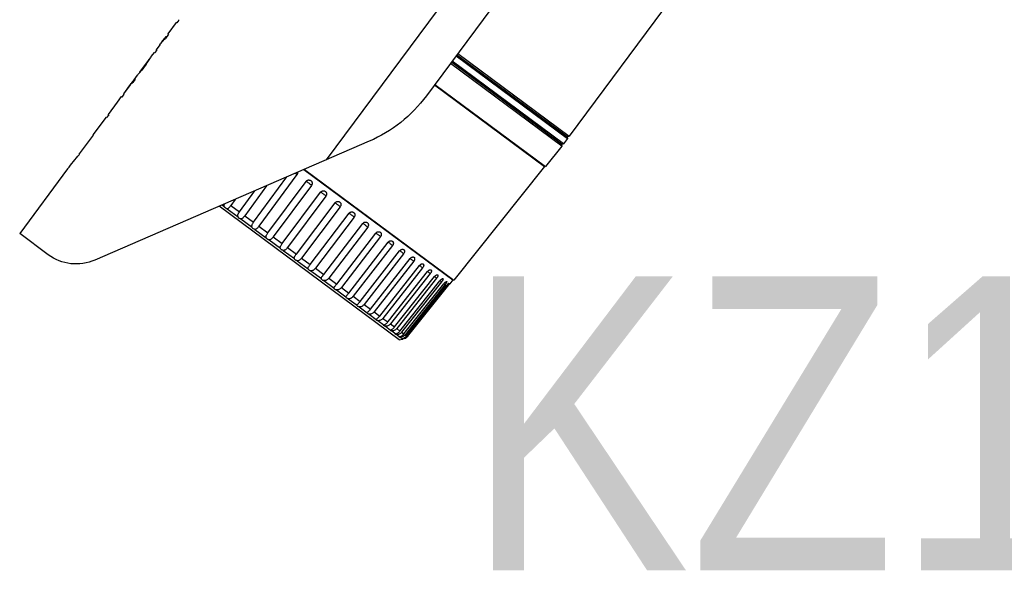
# Model space of a CAD drawing. Header units: metres. Extents: x 10441 to 19716, y -6570 to 1447.
# Tile 26 of 136: x 14446 to 14513, y -3469 to -3431. Entities that reach past the tile are written whole.
import ezdxf

# ---------------------------------------------------------------- set-up
doc = ezdxf.new("R2010")
doc.units = ezdxf.units.M
doc.header["$MEASUREMENT"] = 0
doc.layers.add('EB_CCTV', color=4, linetype='Continuous', lineweight=5)
doc.styles.add('opisy okien', font='txt', dxfattribs={"height": 15})

# ---------------------------------------------------------------- blocks, each defined once
blk = doc.blocks.new('kamera zewnetrzna')
at = {"layer": 'EB_CCTV', "color": 0, "linetype": 'Continuous', "lineweight": 30}
for p, q in [((3054.38987774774, 1183.497588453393), (3054.38987774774, 1183.499140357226)), ((3054.38987774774, 1183.497588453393), (3054.397324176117, 1183.497588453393)), ((3054.397324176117, 1183.499140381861), (3054.427109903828, 1183.499140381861)), ((3054.397324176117, 1183.497588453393), (3054.397324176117, 1183.499140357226)), ((3054.427109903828, 1183.497588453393), (3054.427109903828, 1183.499140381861)), ((3054.427109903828, 1183.497588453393), (3054.438279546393, 1183.497588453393)), ((3054.434556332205, 1183.499140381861), (3054.438279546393, 1183.499140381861)), ((3054.434556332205, 1183.497588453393), (3054.434556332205, 1183.499140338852)), ((3054.456061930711, 1183.499140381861), (3054.469306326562, 1183.499140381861)), ((3054.469306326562, 1183.497588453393), (3054.469306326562, 1183.499140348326)), ((3054.469306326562, 1183.497588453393), (3054.476752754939, 1183.497588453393)), ((3054.476752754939, 1183.497588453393), (3054.476752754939, 1183.499140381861)), ((3054.476752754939, 1183.499140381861), (3054.486681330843, 1183.499140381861)), ((3054.486681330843, 1183.498982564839), (3054.486681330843, 1183.499140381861)), ((3054.494127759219, 1183.499140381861), (3054.528877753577, 1183.499140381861)), ((3054.494127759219, 1183.498982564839), (3054.494127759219, 1183.497959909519)), ((3054.495368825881, 1183.49876924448), (3054.495368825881, 1183.497959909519)), ((3054.497850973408, 1183.498550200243), (3054.497850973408, 1183.497841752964)), ((3054.506538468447, 1183.497588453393), (3054.500333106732, 1183.497717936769)), ((3054.501574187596, 1183.498376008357), (3054.501574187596, 1183.497717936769)), ((3054.504056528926, 1183.498328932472), (3054.501574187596, 1183.498376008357)), ((3054.506538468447, 1183.498280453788), (3054.504056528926, 1183.498328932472)), ((3054.506538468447, 1183.498280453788), (3054.506538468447, 1183.497588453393)), ((3054.506538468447, 1183.498280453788), (3054.51646704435, 1183.498280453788)), ((3054.506538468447, 1183.497588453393), (3054.51646704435, 1183.497588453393)), ((3054.51646704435, 1183.498280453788), (3054.518948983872, 1183.498328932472)), ((3054.51646704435, 1183.498280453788), (3054.51646704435, 1183.497588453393)), ((3054.51646704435, 1183.497588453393), (3054.522672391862, 1183.497717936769)), ((3054.518948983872, 1183.498328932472), (3054.5214313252, 1183.498376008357)), ((3054.5214313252, 1183.498376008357), (3054.5214313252, 1183.497717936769)), ((3054.525154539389, 1183.498550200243), (3054.525154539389, 1183.497841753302)), ((3054.527636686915, 1183.49876924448), (3054.527636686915, 1183.497959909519)), ((3054.528877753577, 1183.498982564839), (3054.528877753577, 1183.497959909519)), ((3054.536324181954, 1183.498982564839), (3054.536324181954, 1183.499140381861)), ((3054.536324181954, 1183.499140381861), (3054.554940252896, 1183.499140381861)), ((3054.546252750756, 1183.497588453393), (3054.554940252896, 1183.497588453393)), ((3054.557422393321, 1183.49913968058), (3054.557422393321, 1183.498127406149)), ((3054.562386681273, 1183.499106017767), (3054.558663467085, 1183.499083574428)), ((3054.558663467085, 1183.499083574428), (3054.558663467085, 1183.498396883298)), ((3054.562386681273, 1183.499106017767), (3054.585967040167, 1183.499106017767)), ((3054.564868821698, 1183.499122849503), (3054.585967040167, 1183.499122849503)), ((3054.585967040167, 1183.497588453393), (3054.585967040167, 1183.499122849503)), ((3054.585967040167, 1183.497588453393), (3054.593413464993, 1183.497588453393)), ((3054.593413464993, 1183.497588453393), (3054.593413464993, 1183.499140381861)), ((3054.593413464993, 1183.499140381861), (3054.608306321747, 1183.499140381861)), ((3054.608306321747, 1183.499134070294), (3054.608306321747, 1183.499140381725)), ((3054.608306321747, 1183.499134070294), (3054.64057417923, 1183.499134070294)), ((3054.608306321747, 1183.499083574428), (3054.64057417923, 1183.499083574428)), ((3054.64057417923, 1183.497588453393), (3054.64057417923, 1183.499134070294)), ((3054.64057417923, 1183.497588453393), (3054.648020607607, 1183.497588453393)), ((3054.648020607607, 1183.497588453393), (3054.648020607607, 1183.499140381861)), ((3054.648020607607, 1183.499140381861), (3054.695020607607, 1183.499140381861)), ((3054.695020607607, 1183.498675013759), (3054.695020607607, 1183.499140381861)), ((3054.695020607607, 1183.498675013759), (3054.745020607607, 1183.498675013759)), ((3054.745020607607, 1183.497275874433), (3054.745020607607, 1183.498675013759)), ((3054.785020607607, 1183.499140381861), (3054.956020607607, 1183.499140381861)), ((3054.956020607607, 1183.423700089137), (3054.956020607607, 1183.499137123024)), ((3054.355635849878, 1183.019332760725), (3054.906020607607, 1183.337097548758)), ((3054.650763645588, 1183.189724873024), (3054.650763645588, 1183.183449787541)), ((3054.656547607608, 1182.71694866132), (3054.656547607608, 1183.193064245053)), ((3054.624565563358, 1183.174599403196), (3054.640497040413, 1183.174427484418)), ((3054.640497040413, 1183.174427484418), (3054.640497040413, 1183.151527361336)), ((3054.640497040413, 1183.174427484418), (3054.640740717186, 1183.174424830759)), ((3054.650763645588, 1183.176186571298), (3054.650763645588, 1183.147341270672)), ((3054.640497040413, 1183.151527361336), (3054.585298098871, 1183.151928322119)), ((3054.561414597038, 1183.138139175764), (3054.640497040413, 1183.137565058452)), ((3054.640497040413, 1183.137565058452), (3054.640497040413, 1183.114148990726)), ((3054.650763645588, 1183.139871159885), (3054.650763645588, 1183.110375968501)), ((3054.503967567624, 1183.100451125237), (3054.640497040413, 1183.09995295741)), ((3054.640497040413, 1183.114148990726), (3054.520620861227, 1183.114586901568)), ((3054.640497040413, 1183.09995295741), (3054.640497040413, 1183.076277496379)), ((3054.650763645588, 1183.102780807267), (3054.650763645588, 1183.072958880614)), ((3054.485611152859, 1183.09437403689), (3054.485611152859, 1182.699003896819)), ((3054.486547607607, 1183.09491469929), (3054.486547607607, 1182.701012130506)), ((3053.086020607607, 1183.069140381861), (3054.441905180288, 1183.069140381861)), ((3054.640497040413, 1183.076277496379), (3054.503967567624, 1183.076277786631)), ((3054.503967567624, 1183.06200297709), (3054.640497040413, 1183.062003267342)), ((3054.640497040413, 1183.062003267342), (3054.640497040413, 1183.038327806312)), ((3054.650763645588, 1183.065321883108), (3054.650763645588, 1183.035499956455)), ((3054.640497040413, 1183.038327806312), (3054.503967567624, 1183.037829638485)), ((3054.503967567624, 1183.023633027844), (3054.640497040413, 1183.024131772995)), ((3054.640497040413, 1183.024131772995), (3054.640497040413, 1183.00071570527)), ((3054.650763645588, 1183.02790479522), (3054.650763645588, 1182.998409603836)), ((3054.640497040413, 1183.00071570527), (3054.503967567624, 1182.999724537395)), ((3053.136020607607, 1182.979140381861), (3054.205635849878, 1182.979140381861)), ((3054.093547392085, 1182.979140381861), (3054.093547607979, 1182.684140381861)), ((3054.096547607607, 1182.979140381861), (3054.096547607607, 1182.687143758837)), ((3054.099547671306, 1182.979140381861), (3054.099547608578, 1182.684140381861)), ((3054.113547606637, 1182.684140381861), (3054.113547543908, 1182.979140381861)), ((3054.116547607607, 1182.68714038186), (3054.116547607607, 1182.979140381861)), ((3054.119545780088, 1182.684245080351), (3054.119545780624, 1182.979140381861)), ((3054.175611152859, 1182.979140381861), (3054.175611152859, 1182.68620292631)), ((3054.176547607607, 1182.979140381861), (3054.176547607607, 1182.688211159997)), ((3054.503967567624, 1182.985761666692), (3054.640497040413, 1182.986753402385)), ((3054.640497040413, 1182.986753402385), (3054.640497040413, 1182.963853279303)), ((3054.650763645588, 1182.990939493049), (3054.650763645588, 1182.962094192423)), ((3054.640497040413, 1182.963853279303), (3054.503967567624, 1182.962379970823)), ((3054.640793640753, 1182.963856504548), (3054.640497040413, 1182.963853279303)), ((3054.650763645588, 1182.95483097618), (3054.650763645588, 1182.926951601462)), ((3054.503967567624, 1182.948803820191), (3054.640497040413, 1182.950277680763)), ((3054.640497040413, 1182.950277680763), (3054.640497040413, 1182.928144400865)), ((3054.640497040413, 1182.928144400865), (3054.503967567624, 1182.926205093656)), ((3054.503967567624, 1182.913164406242), (3054.640497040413, 1182.915104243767)), ((3054.640497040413, 1182.915104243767), (3054.640497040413, 1182.8939803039)), ((3054.650763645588, 1182.91997485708), (3054.650763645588, 1182.893366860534)), ((3054.640497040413, 1182.8939803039), (3054.503967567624, 1182.891596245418)), ((3054.503967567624, 1182.879233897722), (3054.640497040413, 1182.881618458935)), ((3054.640497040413, 1182.881618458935), (3054.640497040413, 1182.861735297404)), ((3054.650763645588, 1182.886753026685), (3054.650763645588, 1182.861707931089)), ((3054.640497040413, 1182.861735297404), (3054.503967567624, 1182.858932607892)), ((3054.503967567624, 1182.847384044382), (3054.640497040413, 1182.850187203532)), ((3054.640497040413, 1182.850187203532), (3054.640497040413, 1182.831762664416)), ((3054.650763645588, 1182.855529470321), (3054.650763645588, 1182.832321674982)), ((3054.640497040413, 1182.831762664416), (3054.503967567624, 1182.828572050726)), ((3054.650763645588, 1182.826646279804), (3054.650763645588, 1182.805530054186)), ((3054.503967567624, 1182.817963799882), (3054.640497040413, 1182.821154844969)), ((3054.640497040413, 1182.821154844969), (3054.640497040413, 1182.804390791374)), ((3054.650763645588, 1182.805530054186), (3054.649778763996, 1182.805651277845)), ((3054.640497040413, 1182.804390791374), (3054.503967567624, 1182.800847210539)), ((3054.503967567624, 1182.791295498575), (3054.640497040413, 1182.794839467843)), ((3054.640497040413, 1182.794839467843), (3054.640497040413, 1182.779919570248)), ((3054.650763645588, 1182.800419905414), (3054.650763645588, 1182.781626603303)), ((3054.503790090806, 1182.775189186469), (3054.503795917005, 1182.776040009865)), ((3054.640497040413, 1182.779919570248), (3054.503967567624, 1182.77606184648)), ((3054.503967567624, 1182.767671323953), (3054.640497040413, 1182.771529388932)), ((3054.640497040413, 1182.771529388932), (3054.640497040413, 1182.758617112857)), ((3054.650763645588, 1182.781626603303), (3054.650347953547, 1182.781647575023)), ((3054.650763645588, 1182.777137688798), (3054.650763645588, 1182.760873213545)), ((3054.622493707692, 1182.758072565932), (3054.503967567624, 1182.754487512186)), ((3054.503967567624, 1182.747350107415), (3054.640497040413, 1182.751479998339)), ((3054.633537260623, 1182.758406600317), (3054.622493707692, 1182.758072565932)), ((3054.640497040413, 1182.758617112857), (3054.633537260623, 1182.758406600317)), ((3054.640497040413, 1182.751479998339), (3054.640497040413, 1182.740716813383)), ((3054.650807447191, 1182.76087500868), (3054.650763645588, 1182.760873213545)), ((3054.650763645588, 1182.757054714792), (3054.650763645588, 1182.743497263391)), ((3054.651172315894, 1182.743560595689), (3054.650763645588, 1182.743497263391)), ((3054.503823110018, 1182.735668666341), (3054.50382255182, 1182.736345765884)), ((3054.640497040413, 1182.740716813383), (3054.503967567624, 1182.736360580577)), ((3054.503967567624, 1182.730554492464), (3054.635511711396, 1182.73475188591)), ((3054.640497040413, 1182.726414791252), (3054.503967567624, 1182.721879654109)), ((3054.503967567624, 1182.71746849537), (3054.640497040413, 1182.722003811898)), ((3054.635511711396, 1182.73475188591), (3054.640497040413, 1182.734910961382)), ((3054.640497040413, 1182.734910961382), (3054.640497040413, 1182.726414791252)), ((3054.640497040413, 1182.722003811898), (3054.640497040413, 1182.715867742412)), ((3054.650763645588, 1182.740391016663), (3054.650763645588, 1182.729689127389)), ((3054.65145693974, 1182.72989382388), (3054.650763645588, 1182.729689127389)), ((3054.650763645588, 1182.727329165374), (3054.650763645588, 1182.719600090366)), ((3054.485611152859, 1182.699003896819), (3054.486547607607, 1182.701012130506)), ((3054.486547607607, 1182.701012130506), (3054.49681173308, 1182.701370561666)), ((3054.49687792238, 1182.701374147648), (3054.49681173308, 1182.701370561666)), ((3054.503884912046, 1182.710813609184), (3054.503873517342, 1182.711197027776)), ((3054.503967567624, 1182.71746849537), (3054.503884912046, 1182.720110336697)), ((3054.503967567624, 1182.702956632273), (3054.503916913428, 1182.704446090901)), ((3054.640497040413, 1182.715867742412), (3054.503967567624, 1182.711203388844)), ((3054.503967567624, 1182.708235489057), (3054.640497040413, 1182.712899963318)), ((3054.640497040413, 1182.709191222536), (3054.503967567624, 1182.704448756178)), ((3054.503967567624, 1182.702956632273), (3054.640497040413, 1182.707699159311)), ((3054.640497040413, 1182.706458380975), (3054.503967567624, 1182.701689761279)), ((3054.640497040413, 1182.712899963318), (3054.640497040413, 1182.709191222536)), ((3054.640497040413, 1182.707699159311), (3054.640497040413, 1182.706458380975)), ((3054.650763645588, 1182.718012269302), (3054.650763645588, 1182.713340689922)), ((3054.650763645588, 1182.712542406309), (3054.650763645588, 1182.710979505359)), ((3054.651552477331, 1182.711781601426), (3054.650763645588, 1182.710979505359)), ((3054.651829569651, 1182.712062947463), (3054.651552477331, 1182.711781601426)), ((3054.65654762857, 1182.71694864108), (3054.651829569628, 1182.712062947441)), ((3053.339547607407, 1182.684140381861), (3054.093547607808, 1182.684140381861)), ((3054.09654771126, 1182.687140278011), (3054.093547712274, 1182.684140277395)), ((3054.09654763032, 1182.687140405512), (3054.09954763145, 1182.684140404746)), ((3054.099547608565, 1182.684140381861), (3054.113547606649, 1182.684140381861)), ((3054.116547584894, 1182.687140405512), (3054.113547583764, 1182.684140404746)), ((3054.11654762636, 1182.687140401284), (3054.119545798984, 1182.684245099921)), ((3054.119545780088, 1182.684245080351), (3054.175611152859, 1182.68620292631)), ((3054.175611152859, 1182.68620292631), (3054.176547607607, 1182.688211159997)), ((3054.176547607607, 1182.688211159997), (3054.485611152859, 1182.699003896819))]:
    blk.add_line(p, q, dxfattribs=at)
for centre, radius, start, end in [((3054.447404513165, 1183.390908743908), 0.108232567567, 94.87522776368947, 96.81760174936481), ((3054.447372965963, 1183.391348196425), 0.107792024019, 90.00825952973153, 94.8783714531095), ((3054.456237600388, 1183.394947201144), 0.104200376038, 94.86668032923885, 99.9239895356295), ((3054.447366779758, 1183.39231804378), 0.106822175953, 87.57016143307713, 90.00501644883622), ((3054.456055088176, 1183.397206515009), 0.101933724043, 89.99669567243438, 94.87220021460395), ((3054.484698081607, 1183.487330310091), 0.011819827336, 74.16971879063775, 80.34064822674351), ((3054.480036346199, 1183.429013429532), 0.07013320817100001, 81.49847131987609, 83.54378515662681), ((3054.469868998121, 1183.223554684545), 0.275587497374, 84.69088621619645, 85.72661399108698), ((3054.491740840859, 1183.481394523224), 0.017749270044, 80.24442564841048, 82.27145942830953), ((3054.491687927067, 1183.481087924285), 0.018060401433, 78.24012633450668, 80.24380111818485), ((3054.485794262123, 1183.376099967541), 0.123042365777, 84.37666087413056, 85.53700683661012), ((3054.44468067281, 1182.407004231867), 1.092132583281, 87.07908066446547, 87.33982764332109), ((3054.470882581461, 1182.882242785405), 0.6168971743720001, 87.32133987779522, 87.4944485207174), ((3054.470887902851, 1182.882356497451), 0.616783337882, 87.14823562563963, 87.32133999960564), ((3054.552117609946, 1182.882356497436), 0.6167833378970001, 92.67866000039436, 92.85176437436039), ((3054.578324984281, 1182.406998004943), 1.092138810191, 92.66016475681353, 92.9209109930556), ((3054.552122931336, 1182.882242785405), 0.6168971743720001, 92.5055514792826, 92.67866012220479), ((3054.537211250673, 1183.376099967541), 0.123042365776, 94.46299316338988, 95.62333912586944), ((3054.53131758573, 1183.481087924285), 0.018060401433, 99.75619888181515, 101.7598736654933), ((3054.553136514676, 1183.223554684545), 0.275587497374, 94.27338600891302, 95.30911378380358), ((3054.531264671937, 1183.481394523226), 0.017749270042, 97.72854057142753, 99.75557435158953), ((3054.542969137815, 1183.429013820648), 0.07013281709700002, 96.4562331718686, 98.50155266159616), ((3054.538307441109, 1183.487330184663), 0.01181995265, 99.65929716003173, 105.8301947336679), ((3054.557994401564, 1183.454618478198), 0.044545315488, 97.95179223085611, 105.2831219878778), ((3054.557707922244, 1183.456441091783), 0.04270060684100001, 93.85727305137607, 97.90941184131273), ((3054.557669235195, 1183.45701839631), 0.04212200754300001, 90.33576458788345, 93.85759488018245), ((3054.566674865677, 1183.455668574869), 0.04353133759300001, 103.6089284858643, 105.6385034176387), ((3054.56652332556, 1183.456285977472), 0.042895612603, 102.6934603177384, 103.6062374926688), ((3054.5664442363, 1183.456636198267), 0.04253657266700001, 101.9775950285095, 102.6931901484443), ((3054.56424943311, 1183.224520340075), 0.274620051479, 91.16551704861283, 91.4245297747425), ((3054.566123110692, 1183.458288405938), 0.04085370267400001, 91.75936955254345, 102.0179115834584), ((3054.785020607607, 1183.069140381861), 0.43, 90, 95.33755684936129), ((3054.856020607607, 1183.423700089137), 0.1, 300.0000000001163, 0), ((3054.503993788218, 1183.107658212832), 0.007207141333, 228.8195826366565, 269.7915492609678), ((3054.205635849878, 1183.279140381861), 0.3, 270, 300.0000000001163), ((3054.667466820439, 1182.700810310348), 0.045884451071, 112.6901858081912, 112.8540800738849), ((3054.516922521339, 1182.330909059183), 0.3710069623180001, 92.00108134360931, 93.097058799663), ((3055.253629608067, 1182.733560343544), 0.75008967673, 181.7377811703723, 181.9348127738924), ((3054.640005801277, 1182.72727423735), 0.014382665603, 271.9573148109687, 273.8487766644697), ((3054.639991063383, 1182.722263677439), 0.014573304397, 271.9896774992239, 272.9159162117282), ((3054.639972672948, 1182.721467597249), 0.015018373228, 272.0008924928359, 273.3773585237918), ((3054.639959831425, 1182.721594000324), 0.01514549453, 273.3976833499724, 315.5064315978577)]:
    blk.add_arc(centre, radius, start, end, dxfattribs=at)
for points, start_tangent, end_tangent in [([(3054.650763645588, 1183.183449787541), (3054.649645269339, 1183.185019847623), (3054.648039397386, 1183.186301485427), (3054.646234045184, 1183.187131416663)], (-0.4671560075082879, 0.8841749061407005), (-0.9447015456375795, 0.3279313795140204)), ([(3054.650763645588, 1183.176186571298), (3054.651569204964, 1183.177721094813), (3054.651829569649, 1183.179483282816), (3054.651568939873, 1183.181410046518), (3054.650763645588, 1183.183449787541)], (0.6205754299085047, 0.7841467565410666), (-0.4671560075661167, 0.8841749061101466)), ([(3054.640740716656, 1183.174424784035), (3054.644082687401, 1183.174401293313), (3054.647053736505, 1183.174536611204), (3054.64928193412, 1183.175074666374), (3054.650763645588, 1183.176186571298)], (0.9999357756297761, -0.01133334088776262), (0.6205754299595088, 0.7841467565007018)), ([(3054.650763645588, 1183.147341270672), (3054.649645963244, 1183.148842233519), (3054.648040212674, 1183.150032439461), (3054.64594817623, 1183.150863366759), (3054.643420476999, 1183.151349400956), (3054.640497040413, 1183.151527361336)], (-0.4785742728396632, 0.8780470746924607), (-0.9999736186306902, 0.007263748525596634)), ([(3054.650763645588, 1183.139871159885), (3054.651566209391, 1183.141529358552), (3054.651829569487, 1183.143379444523), (3054.651566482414, 1183.145342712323), (3054.650763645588, 1183.147341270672)], (0.5781035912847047, 0.8159633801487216), (-0.4785742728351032, 0.8780470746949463)), ([(3054.640497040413, 1183.137565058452), (3054.644097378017, 1183.137600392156), (3054.647074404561, 1183.137873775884), (3054.649303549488, 1183.138593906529), (3054.650763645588, 1183.139871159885)], (0.9999736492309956, -0.007259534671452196), (0.5781035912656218, 0.8159633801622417)), ([(3054.503967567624, 1183.100451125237), (3054.503884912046, 1183.101461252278), (3054.503823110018, 1183.103283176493), (3054.503796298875, 1183.104876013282)], (-0.1606150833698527, 0.9870171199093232), (-0.01005006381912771, 0.9999494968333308)), ([(3054.650763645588, 1183.110375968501), (3054.649645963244, 1183.111792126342), (3054.648040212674, 1183.112877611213), (3054.64594817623, 1183.113604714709), (3054.643420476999, 1183.114009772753), (3054.640497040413, 1183.114148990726)], (-0.4947208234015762, 0.8690519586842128), (-0.9999933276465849, 0.003653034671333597)), ([(3054.640497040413, 1183.09995295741), (3054.644097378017, 1183.100049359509), (3054.647074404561, 1183.100455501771), (3054.649303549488, 1183.101342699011), (3054.650763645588, 1183.102780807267)], (0.9999933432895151, -0.003648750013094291), (0.54364844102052, 0.8393130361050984)), ([(3054.650763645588, 1183.102780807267), (3054.651566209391, 1183.104553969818), (3054.651829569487, 1183.106463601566), (3054.651566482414, 1183.10843118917), (3054.650763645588, 1183.110375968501)], (0.5436484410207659, 0.8393130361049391), (-0.4947208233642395, 0.8690519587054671)), ([(3054.503967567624, 1183.076277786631), (3054.501883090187, 1183.075968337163), (3054.500183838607, 1183.075198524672), (3054.498884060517, 1183.074163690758), (3054.497951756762, 1183.073005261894), (3054.497335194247, 1183.071819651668), (3054.49698030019, 1183.070680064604), (3054.496827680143, 1183.06961646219), (3054.49683503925, 1183.06856498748), (3054.49700354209, 1183.067499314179), (3054.497370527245, 1183.066375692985), (3054.497995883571, 1183.065208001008), (3054.498930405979, 1183.064070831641), (3054.500224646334, 1183.063057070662), (3054.501908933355, 1183.062304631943), (3054.503967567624, 1183.06200297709)], (-0.9999999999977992, 2.098069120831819e-06), (0.9999999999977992, 2.098069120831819e-06)), ([(3054.503967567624, 1183.06200297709), (3054.503884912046, 1183.063267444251), (3054.503823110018, 1183.065285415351), (3054.503790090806, 1183.067797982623), (3054.503790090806, 1183.070482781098), (3054.503823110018, 1183.07299534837), (3054.503884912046, 1183.07501331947), (3054.503967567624, 1183.076277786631)], (-0.1081884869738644, 0.9941303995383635), (0.1081884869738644, 0.9941303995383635)), ([(3054.650763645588, 1183.072958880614), (3054.649645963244, 1183.074274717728), (3054.648040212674, 1183.075243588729), (3054.64594817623, 1183.075858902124), (3054.643420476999, 1183.076178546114), (3054.640497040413, 1183.076277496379)], (-0.51616275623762, 0.8564905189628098), (-0.9999999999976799, 2.154156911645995e-06)), ([(3054.640497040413, 1183.062003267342), (3054.644097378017, 1183.062159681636), (3054.647074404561, 1183.062694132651), (3054.649303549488, 1183.063738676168), (3054.650763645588, 1183.065321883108)], (0.99999999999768, 2.154166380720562e-06), (0.5161627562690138, 0.8564905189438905)), ([(3054.650763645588, 1183.065321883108), (3054.651566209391, 1183.067190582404), (3054.651829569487, 1183.069138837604), (3054.651566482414, 1183.071089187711), (3054.650763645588, 1183.072958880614)], (0.5161627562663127, 0.8564905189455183), (-0.5161627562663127, 0.8564905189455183)), ([(3054.503967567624, 1183.037829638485), (3054.501883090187, 1183.037513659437), (3054.500183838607, 1183.036740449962), (3054.498884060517, 1183.035704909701), (3054.497951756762, 1183.034547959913), (3054.497335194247, 1183.03336549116), (3054.49698030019, 1183.032230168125), (3054.496827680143, 1183.03117153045), (3054.49683503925, 1183.030125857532), (3054.497003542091, 1183.029066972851), (3054.497370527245, 1183.027951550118), (3054.497995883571, 1183.026793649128), (3054.498930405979, 1183.025667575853), (3054.500224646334, 1183.024665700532), (3054.501908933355, 1183.02392491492), (3054.503967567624, 1183.023633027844)], (-0.9999933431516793, -0.003648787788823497), (0.9999933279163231, 0.003652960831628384)), ([(3054.503967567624, 1183.023633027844), (3054.503884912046, 1183.025137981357), (3054.503823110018, 1183.027329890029), (3054.503790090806, 1183.029927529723), (3054.503790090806, 1183.032597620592), (3054.503823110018, 1183.034997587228), (3054.503884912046, 1183.036819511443), (3054.503967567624, 1183.037829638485)], (-0.0821491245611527, 0.9966200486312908), (0.1606150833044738, 0.9870171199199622)), ([(3054.650763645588, 1183.035499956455), (3054.649645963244, 1183.036701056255), (3054.648040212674, 1183.037542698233), (3054.64594817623, 1183.038039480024), (3054.643420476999, 1183.038270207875), (3054.640497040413, 1183.038327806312)], (-0.5436484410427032, 0.8393130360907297), (-0.9999933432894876, -0.003648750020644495)), ([(3054.640497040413, 1183.024131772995), (3054.644097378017, 1183.024346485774), (3054.647074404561, 1183.025003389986), (3054.649303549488, 1183.026193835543), (3054.650763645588, 1183.02790479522)], (0.9999933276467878, 0.003653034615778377), (0.4947208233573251, 0.8690519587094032)), ([(3054.650763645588, 1183.02790479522), (3054.651566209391, 1183.029848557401), (3054.651829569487, 1183.031814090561), (3054.651566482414, 1183.033725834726), (3054.650763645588, 1183.035499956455)], (0.4947208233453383, 0.869051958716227), (-0.5436484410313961, 0.8393130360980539)), ([(3054.503967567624, 1182.999724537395), (3054.501883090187, 1182.999405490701), (3054.500183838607, 1182.998637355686), (3054.498884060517, 1182.997612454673), (3054.497951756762, 1182.996469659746), (3054.497335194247, 1182.995303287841), (3054.49698030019, 1182.994184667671), (3054.496827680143, 1182.993142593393), (3054.49683503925, 1182.992114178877), (3054.497003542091, 1182.991073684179), (3054.497370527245, 1182.989978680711), (3054.497995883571, 1182.988843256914), (3054.498930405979, 1182.987740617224), (3054.500224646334, 1182.986761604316), (3054.501908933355, 1182.986040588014), (3054.503967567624, 1182.985761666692)], (-0.9999736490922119, -0.007259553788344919), (0.9999736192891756, 0.007263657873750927)), ([(3054.503967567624, 1182.985761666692), (3054.503884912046, 1182.987490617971), (3054.503823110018, 1182.989832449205), (3054.503790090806, 1182.992486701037), (3054.503790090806, 1182.995112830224), (3054.503823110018, 1182.997373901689), (3054.503884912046, 1182.998979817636), (3054.503967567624, 1182.999724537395)], (-0.06677656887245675, 0.997767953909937), (0.3130085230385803, 0.949750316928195)), ([(3054.650763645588, 1182.998409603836), (3054.649645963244, 1182.999482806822), (3054.648040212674, 1183.000187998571), (3054.64594817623, 1183.000560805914), (3054.643420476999, 1183.000700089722), (3054.640497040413, 1183.00071570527)], (-0.5781035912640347, 0.8159633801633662), (-0.9999736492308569, -0.007259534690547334)), ([(3054.650763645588, 1182.990939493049), (3054.651566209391, 1182.992937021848), (3054.651829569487, 1182.994898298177), (3054.651566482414, 1182.996750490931), (3054.650763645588, 1182.998409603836)], (0.47857427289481, 0.8780470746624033), (-0.5781035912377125, 0.8159633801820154)), ([(3054.640497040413, 1182.986753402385), (3054.644097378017, 1182.987024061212), (3054.647074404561, 1182.987796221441), (3054.649303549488, 1182.989119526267), (3054.650763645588, 1182.990939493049)], (0.9999736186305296, 0.007263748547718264), (0.4785742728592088, 0.8780470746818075)), ([(3054.503967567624, 1182.962379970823), (3054.501765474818, 1182.962024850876), (3054.500000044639, 1182.961191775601), (3054.498682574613, 1182.960099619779), (3054.49776991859, 1182.95890190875), (3054.497198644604, 1182.957701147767), (3054.496902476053, 1182.956572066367), (3054.496811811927, 1182.955461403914), (3054.496915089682, 1182.954345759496), (3054.497225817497, 1182.953224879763), (3054.497805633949, 1182.95205850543), (3054.498723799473, 1182.950904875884), (3054.500038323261, 1182.949869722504), (3054.501790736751, 1182.949099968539), (3054.503967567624, 1182.948803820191)], (-0.999941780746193, -0.01079051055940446), (0.9999417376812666, 0.01079450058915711)), ([(3054.503967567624, 1182.948803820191), (3054.503884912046, 1182.950737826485), (3054.503823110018, 1182.953203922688), (3054.503790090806, 1182.955885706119), (3054.503790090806, 1182.958439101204), (3054.503823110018, 1182.960536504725), (3054.503884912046, 1182.961908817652), (3054.503966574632, 1182.962380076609)], (-0.05676453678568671, 0.9983875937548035), (0.9947274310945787, -0.1025540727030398)), ([(3054.640497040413, 1182.950277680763), (3054.644079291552, 1182.950598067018), (3054.64704851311, 1182.951468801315), (3054.649275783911, 1182.952896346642), (3054.650763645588, 1182.95483097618)], (0.9999417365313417, 0.01079460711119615), (0.4671560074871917, 0.8841749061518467)), ([(3054.650763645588, 1182.962094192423), (3054.649645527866, 1182.963027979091), (3054.648039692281, 1182.963588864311), (3054.64594771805, 1182.963833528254), (3054.643420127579, 1182.963879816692), (3054.640793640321, 1182.963856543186)], (-0.6205754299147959, 0.7841467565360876), (-0.9999375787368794, -0.01117312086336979)), ([(3054.650763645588, 1182.95483097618), (3054.651567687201, 1182.956865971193), (3054.651829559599, 1182.958785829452), (3054.651568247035, 1182.960562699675), (3054.650763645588, 1182.962094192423)], (0.4671560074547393, 0.884174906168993), (-0.6205754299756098, 0.7841467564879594)), ([(3054.498521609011, 1182.923820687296), (3054.497951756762, 1182.923110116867), (3054.497335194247, 1182.922013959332), (3054.49698030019, 1182.920965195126), (3054.496827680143, 1182.919990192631), (3054.49683503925, 1182.919029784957), (3054.497003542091, 1182.918059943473), (3054.497370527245, 1182.917041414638), (3054.497995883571, 1182.915987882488), (3054.498930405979, 1182.914967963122), (3054.500224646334, 1182.914066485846), (3054.501908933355, 1182.913408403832), (3054.503967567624, 1182.913164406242)], (-0.6762044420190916, -0.736714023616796), (0.999899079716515, 0.01420670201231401)), ([(3054.503967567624, 1182.926205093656), (3054.501883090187, 1182.925890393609), (3054.500183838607, 1182.925157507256), (3054.498884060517, 1182.924187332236), (3054.498521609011, 1182.923820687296)], (-0.9998991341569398, -0.0142028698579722), (-0.6762044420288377, -0.7367140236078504)), ([(3054.503967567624, 1182.913164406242), (3054.503884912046, 1182.915282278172), (3054.503823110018, 1182.917845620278), (3054.503790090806, 1182.920525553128), (3054.503790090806, 1182.92297823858), (3054.503823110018, 1182.924888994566), (3054.503884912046, 1182.926012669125), (3054.503935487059, 1182.926196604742)], (-0.04983355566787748, 0.9987575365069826), (0.3940432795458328, 0.9190918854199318)), ([(3054.645057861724, 1182.928253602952), (3054.643420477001, 1182.92821280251), (3054.640497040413, 1182.928144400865)], (-0.9998708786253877, -0.01606941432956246), (-0.9998991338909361, -0.01420288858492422)), ([(3054.640497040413, 1182.915104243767), (3054.644097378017, 1182.915477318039), (3054.647074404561, 1182.916453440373), (3054.649303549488, 1182.917997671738), (3054.650763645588, 1182.91997485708)], (0.9998990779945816, 0.01420682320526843), (0.4600672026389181, 0.8878840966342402)), ([(3054.650763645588, 1182.926951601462), (3054.649645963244, 1182.927735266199), (3054.648040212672, 1182.928145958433), (3054.645948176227, 1182.928259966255), (3054.645057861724, 1182.928253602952)], (-0.6720477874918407, 0.7405077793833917), (-0.9998708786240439, -0.01606941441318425)), ([(3054.650763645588, 1182.91997485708), (3054.651566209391, 1182.92201391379), (3054.651829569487, 1182.92390249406), (3054.651566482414, 1182.92557557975), (3054.650763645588, 1182.926951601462)], (0.4600672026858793, 0.8878840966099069), (-0.6720477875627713, 0.7405077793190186)), ([(3054.503967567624, 1182.891596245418), (3054.501883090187, 1182.89128891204), (3054.500183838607, 1182.890585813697), (3054.498884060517, 1182.889659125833), (3054.497951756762, 1182.888632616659), (3054.497727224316, 1182.888304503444)], (-0.9998475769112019, -0.01745917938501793), (-0.5383025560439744, -0.8427516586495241)), ([(3054.503790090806, 1182.889118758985), (3054.503823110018, 1182.890821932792), (3054.503884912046, 1182.891684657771), (3054.503941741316, 1182.891643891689)], (0.1007215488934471, 0.994914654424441), (0.6887478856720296, -0.7250009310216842)), ([(3054.503967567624, 1182.879233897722), (3054.503884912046, 1182.881512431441), (3054.503823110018, 1182.884144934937), (3054.503790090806, 1182.886793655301), (3054.503790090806, 1182.889118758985)], (-0.04484634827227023, 0.9989938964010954), (0.1007215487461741, 0.9949146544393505)), ([(3054.646846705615, 1182.894261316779), (3054.645948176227, 1182.894229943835), (3054.643420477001, 1182.894089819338), (3054.640497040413, 1182.8939803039)], (-0.9997974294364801, -0.02012709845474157), (-0.9998475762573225, -0.01745921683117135)), ([(3054.650763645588, 1182.893366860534), (3054.649645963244, 1182.893992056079), (3054.648040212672, 1182.894247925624), (3054.646846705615, 1182.894261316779)], (-0.7329719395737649, 0.6802588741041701), (-0.9997974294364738, -0.02012709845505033)), ([(3054.650763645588, 1182.886753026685), (3054.651566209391, 1182.888779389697), (3054.651829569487, 1182.890600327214), (3054.651566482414, 1182.892155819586), (3054.650763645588, 1182.893366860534)], (0.4570622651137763, 0.8894347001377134), (-0.7329719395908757, 0.6802588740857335)), ([(3054.497727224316, 1182.888304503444), (3054.497335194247, 1182.887589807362), (3054.49698030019, 1182.886593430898), (3054.496827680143, 1182.885668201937), (3054.49683503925, 1182.884757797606), (3054.497003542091, 1182.883839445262), (3054.497370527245, 1182.882876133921), (3054.497995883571, 1182.881881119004), (3054.498930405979, 1182.880919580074), (3054.500224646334, 1182.880071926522), (3054.501908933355, 1182.879456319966), (3054.503967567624, 1182.879233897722)], (-0.5383025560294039, -0.8427516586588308), (0.9998475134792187, 0.01746281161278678)), ([(3054.640497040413, 1182.881618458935), (3054.644097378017, 1182.882036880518), (3054.647074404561, 1182.88309947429), (3054.649303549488, 1182.884729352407), (3054.650763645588, 1182.886753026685)], (0.999847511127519, 0.01746294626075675), (0.4570622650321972, 0.8894347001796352)), ([(3054.497358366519, 1182.855201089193), (3054.497335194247, 1182.855154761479), (3054.49698030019, 1182.854221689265), (3054.496827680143, 1182.85335637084), (3054.49683503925, 1182.852505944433), (3054.49700354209, 1182.851649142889), (3054.497370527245, 1182.850751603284), (3054.497995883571, 1182.849826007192), (3054.498930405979, 1182.848933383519), (3054.500224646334, 1182.848148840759), (3054.501908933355, 1182.847582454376), (3054.503967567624, 1182.847384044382)], (-0.4516346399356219, -0.8922029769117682), (0.9997892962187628, 0.02052713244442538)), ([(3054.503967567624, 1182.858932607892), (3054.501883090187, 1182.858636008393), (3054.500183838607, 1182.857970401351), (3054.498884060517, 1182.857097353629), (3054.497951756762, 1182.856132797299), (3054.497358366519, 1182.855201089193)], (-0.9997893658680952, -0.02052373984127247), (-0.4516346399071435, -0.892202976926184)), ([(3054.503967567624, 1182.847384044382), (3054.503884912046, 1182.849798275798), (3054.503823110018, 1182.852471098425), (3054.503790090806, 1182.855059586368), (3054.503790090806, 1182.857231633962)], (-0.04117510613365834, 0.9991519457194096), (0.01106552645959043, 0.9999387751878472)), ([(3054.503790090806, 1182.857231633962), (3054.503823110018, 1182.858708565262), (3054.50382933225, 1182.858915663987)], (0.01106552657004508, 0.9999387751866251), (0.03548817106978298, 0.999370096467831)), ([(3054.648126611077, 1182.862268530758), (3054.648040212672, 1182.862266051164), (3054.645948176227, 1182.862116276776), (3054.643420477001, 1182.86188472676), (3054.640497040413, 1182.861735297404)], (-0.9996609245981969, -0.02603912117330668), (-0.9997893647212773, -0.0205237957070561)), ([(3054.640497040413, 1182.850187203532), (3054.644097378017, 1182.850646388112), (3054.647074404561, 1182.851783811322), (3054.649303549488, 1182.853481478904), (3054.650763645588, 1182.855529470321)], (0.9997892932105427, 0.02052727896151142), (0.458037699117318, 0.8889327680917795)), ([(3054.650763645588, 1182.861707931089), (3054.649645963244, 1182.862167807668), (3054.648126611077, 1182.862268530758)], (-0.8022546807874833, 0.5969819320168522), (-0.9996609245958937, -0.02603912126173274)), ([(3054.650763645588, 1182.855529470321), (3054.651566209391, 1182.857520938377), (3054.651829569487, 1182.859254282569), (3054.651566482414, 1182.860675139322), (3054.650763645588, 1182.861707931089)], (0.4580376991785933, 0.8889327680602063), (-0.8022546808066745, 0.5969819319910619)), ([(3054.503967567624, 1182.828572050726), (3054.501883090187, 1182.828289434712), (3054.500183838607, 1182.827668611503), (3054.498884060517, 1182.826858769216), (3054.497951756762, 1182.825966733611), (3054.497335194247, 1182.825064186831), (3054.497157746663, 1182.824695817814)], (-0.9997270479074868, -0.02336299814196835), (-0.3940890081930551, -0.9190722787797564)), ([(3054.503790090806, 1182.825671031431), (3054.503790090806, 1182.827666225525), (3054.503788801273, 1182.828552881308)], (0.003352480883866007, 0.999994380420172), (0.06731028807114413, 0.9977320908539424)), ([(3054.649029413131, 1182.832625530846), (3054.648040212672, 1182.832550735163), (3054.645948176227, 1182.832270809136), (3054.643420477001, 1182.831950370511), (3054.640497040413, 1182.831762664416)], (-0.9996992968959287, -0.02452174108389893), (-0.9997270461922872, -0.02336307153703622)), ([(3054.640497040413, 1182.821154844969), (3054.644097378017, 1182.821649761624), (3054.647074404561, 1182.822849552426), (3054.649303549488, 1182.824596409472), (3054.650763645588, 1182.826646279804)], (0.9997269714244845, 0.02336627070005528), (0.4630270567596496, 0.8863441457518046)), ([(3054.650763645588, 1182.832321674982), (3054.649645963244, 1182.832611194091), (3054.649029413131, 1182.832625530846)], (-0.8754664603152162, 0.4832788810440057), (-0.9996992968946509, -0.02452174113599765)), ([(3054.650763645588, 1182.826646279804), (3054.651566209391, 1182.828581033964), (3054.651829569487, 1182.830207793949), (3054.651566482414, 1182.83147844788), (3054.650763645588, 1182.832321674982)], (0.4630270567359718, 0.8863441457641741), (-0.8754664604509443, 0.483278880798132)), ([(3054.497157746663, 1182.824695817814), (3054.49698030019, 1182.824204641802), (3054.496827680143, 1182.823408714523), (3054.49683503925, 1182.822627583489), (3054.49700354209, 1182.821841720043), (3054.497370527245, 1182.821019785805), (3054.497995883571, 1182.820173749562), (3054.498930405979, 1182.819359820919), (3054.500224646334, 1182.818646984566), (3054.501908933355, 1182.818136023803), (3054.503967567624, 1182.817963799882)], (-0.3940890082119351, -0.919072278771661), (0.9997269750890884, 0.02336611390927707)), ([(3054.503967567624, 1182.817963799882), (3054.503884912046, 1182.820487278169), (3054.503823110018, 1182.823171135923), (3054.503790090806, 1182.825671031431)], (-0.03844780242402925, 0.9992606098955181), (0.003352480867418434, 0.999994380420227)), ([(3054.64977875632, 1182.805651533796), (3054.649645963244, 1182.805646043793), (3054.648040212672, 1182.805427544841), (3054.645948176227, 1182.805020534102), (3054.643420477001, 1182.804614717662), (3054.640497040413, 1182.804390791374)], (-0.9995506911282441, -0.02997358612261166), (-0.999663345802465, -0.02594600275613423)), ([(3054.650763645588, 1182.800419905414), (3054.651566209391, 1182.802276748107), (3054.651829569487, 1182.803779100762), (3054.651566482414, 1182.80488563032), (3054.650763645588, 1182.805530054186)], (0.4722025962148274, 0.8814900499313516), (-0.9427150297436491, 0.3335991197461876)), ([(3054.497035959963, 1182.797029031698), (3054.49698030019, 1182.796871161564), (3054.496827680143, 1182.796153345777), (3054.49683503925, 1182.795450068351), (3054.49700354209, 1182.794743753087), (3054.497370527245, 1182.7940064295), (3054.497995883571, 1182.793249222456), (3054.498930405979, 1182.792522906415), (3054.500224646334, 1182.791889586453), (3054.501908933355, 1182.791439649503), (3054.503967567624, 1182.791295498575)], (-0.3540133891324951, -0.9352403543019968), (0.9996632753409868, 0.02594871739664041)), ([(3054.503967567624, 1182.800847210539), (3054.501883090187, 1182.800581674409), (3054.500183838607, 1182.800012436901), (3054.498884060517, 1182.799274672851), (3054.497951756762, 1182.798464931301), (3054.497335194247, 1182.797647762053), (3054.497035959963, 1182.797029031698)], (-0.9996633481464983, -0.02594591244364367), (-0.3540133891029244, -0.9352403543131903)), ([(3054.503790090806, 1182.798949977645), (3054.503790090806, 1182.800746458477), (3054.503789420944, 1182.80082491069)], (-0.001381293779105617, 0.999999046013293), (-0.008704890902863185, 0.9999621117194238)), ([(3054.503967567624, 1182.791295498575), (3054.503884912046, 1182.793900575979), (3054.503823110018, 1182.796566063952), (3054.503790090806, 1182.798949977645)], (-0.03643297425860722, 0.9993360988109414), (-0.001381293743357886, 0.9999990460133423)), ([(3054.640497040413, 1182.794839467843), (3054.644097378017, 1182.795364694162), (3054.647074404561, 1182.796613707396), (3054.649303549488, 1182.798390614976), (3054.650763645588, 1182.800419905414)], (0.999663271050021, 0.02594888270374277), (0.4722025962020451, 0.881490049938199)), ([(3054.496956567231, 1182.772454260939), (3054.496899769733, 1182.772268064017), (3054.496812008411, 1182.771571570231), (3054.496920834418, 1182.770883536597), (3054.497235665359, 1182.770204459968), (3054.497821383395, 1182.769503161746), (3054.498742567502, 1182.76882260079), (3054.500056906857, 1182.76822590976), (3054.501803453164, 1182.767801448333), (3054.503967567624, 1182.767671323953)], (-0.3249025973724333, -0.9457474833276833), (0.9996009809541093, 0.02824674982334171)), ([(3054.503967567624, 1182.77606184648), (3054.501767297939, 1182.775791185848), (3054.500001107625, 1182.775229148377), (3054.49868175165, 1182.774514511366), (3054.497767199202, 1182.773743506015), (3054.497195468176, 1182.772980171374), (3054.496956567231, 1182.772454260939)], (-0.9996010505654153, -0.02824428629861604), (-0.3249025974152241, -0.945747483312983)), ([(3054.503967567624, 1182.767671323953), (3054.503884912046, 1182.770329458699), (3054.503823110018, 1182.772947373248), (3054.503790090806, 1182.775189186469)], (-0.03498240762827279, 0.9993879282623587), (0.003013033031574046, 0.9999954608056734)), ([(3054.649645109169, 1182.78156764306), (3054.648039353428, 1182.781193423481), (3054.645947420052, 1182.780663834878), (3054.643419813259, 1182.780177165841), (3054.640497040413, 1182.779919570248)], (-0.984260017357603, -0.1767263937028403), (-0.9996010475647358, -0.02824439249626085)), ([(3054.640497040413, 1182.771529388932), (3054.644075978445, 1182.772073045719), (3054.647043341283, 1182.773345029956), (3054.64926956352, 1182.775115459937), (3054.650763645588, 1182.777137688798)], (0.9996009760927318, 0.02824692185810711), (0.4858834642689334, 0.8740236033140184)), ([(3054.650347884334, 1182.781650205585), (3054.649645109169, 1182.78156764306)], (-0.9996540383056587, -0.02630216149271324), (-0.9842600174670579, -0.1767263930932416)), ([(3054.651567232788, 1182.77889930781), (3054.65182955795, 1182.78025095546), (3054.65156828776, 1182.781185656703), (3054.650763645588, 1182.781626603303)], (0.3264231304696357, 0.9452237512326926), (-0.9886679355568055, 0.1501189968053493)), ([(3054.650763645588, 1182.777137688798), (3054.651567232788, 1182.77889930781)], (0.4858834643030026, 0.8740236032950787), (0.3264231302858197, 0.9452237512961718)), ([(3054.496902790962, 1182.751213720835), (3054.496827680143, 1182.750881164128), (3054.49683503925, 1182.750355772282), (3054.49700354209, 1182.749830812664), (3054.497370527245, 1182.749285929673), (3054.497995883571, 1182.748730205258), (3054.498930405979, 1182.748201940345), (3054.500224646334, 1182.747747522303), (3054.501908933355, 1182.74743369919), (3054.503967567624, 1182.747350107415)], (-0.3030955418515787, -0.9529601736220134), (0.9995428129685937, 0.03023516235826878)), ([(3054.503967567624, 1182.754487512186), (3054.501883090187, 1182.754264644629), (3054.500183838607, 1182.753816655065), (3054.498884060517, 1182.753246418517), (3054.497951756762, 1182.752626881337), (3054.497335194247, 1182.752006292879), (3054.49698030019, 1182.751420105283), (3054.496902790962, 1182.751213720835)], (-0.9995428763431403, -0.03023306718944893), (-0.3030955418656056, -0.9529601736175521)), ([(3054.503823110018, 1182.752573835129), (3054.503794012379, 1182.754468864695)], (-0.01687760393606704, 0.9998575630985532), (-0.02033103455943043, 0.999793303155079)), ([(3054.503967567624, 1182.747350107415), (3054.503884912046, 1182.750032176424), (3054.503823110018, 1182.752573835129)], (-0.0340006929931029, 0.9994218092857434), (-0.01687760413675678, 0.9998575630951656)), ([(3054.650763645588, 1182.760873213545), (3054.649645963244, 1182.760640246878), (3054.648040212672, 1182.760114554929), (3054.645948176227, 1182.759468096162), (3054.643420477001, 1182.758905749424), (3054.640497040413, 1182.758617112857)], (-0.9986582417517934, -0.05178528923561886), (-0.9995428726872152, -0.03023318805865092)), ([(3054.640497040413, 1182.751479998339), (3054.644097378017, 1182.752048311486), (3054.647074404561, 1182.753354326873), (3054.649303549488, 1182.755132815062), (3054.650763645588, 1182.757054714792)], (0.9995428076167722, 0.0302353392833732), (0.5045491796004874, 0.863382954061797)), ([(3054.649645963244, 1182.74309269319), (3054.648040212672, 1182.74242121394), (3054.645948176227, 1182.741665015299), (3054.643420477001, 1182.741033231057), (3054.640497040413, 1182.740716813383)], (-0.921604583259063, -0.3881301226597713), (-0.9994913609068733, -0.03189074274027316)), ([(3054.650763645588, 1182.743497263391), (3054.649766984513, 1182.7431434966)], (-0.9689961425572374, -0.2470758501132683), (-0.922711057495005, -0.3854922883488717)), ([(3054.650763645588, 1182.757054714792), (3054.651566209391, 1182.758695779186), (3054.651829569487, 1182.759901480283), (3054.651566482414, 1182.760645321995), (3054.650807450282, 1182.760874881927)], (0.5045491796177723, 0.8633829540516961), (-0.9997028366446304, -0.02437700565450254)), ([(3054.651566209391, 1182.741896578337), (3054.651829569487, 1182.742933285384), (3054.651566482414, 1182.743482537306), (3054.65117193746, 1182.743567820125)], (0.4253944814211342, 0.9050080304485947), (-0.9986308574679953, -0.05231071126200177)), ([(3054.4968657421, 1182.733524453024), (3054.496827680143, 1182.733360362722), (3054.49683503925, 1182.732933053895), (3054.49700354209, 1182.73250791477), (3054.497370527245, 1182.732068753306), (3054.497995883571, 1182.731623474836), (3054.498930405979, 1182.731203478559), (3054.500224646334, 1182.730846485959), (3054.501908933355, 1182.730606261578), (3054.503967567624, 1182.730554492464)], (-0.2881311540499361, -0.9575909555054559), (0.9994913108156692, 0.03189231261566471)), ([(3054.503967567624, 1182.721879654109), (3054.501883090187, 1182.721709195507), (3054.500183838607, 1182.721402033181), (3054.498884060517, 1182.721024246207), (3054.497951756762, 1182.720621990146), (3054.497335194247, 1182.720225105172), (3054.49698030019, 1182.719854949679), (3054.49684029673, 1182.719569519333)], (-0.99944876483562, -0.03319889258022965), (-0.2741550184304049, -0.9616855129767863)), ([(3054.503967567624, 1182.736360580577), (3054.501883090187, 1182.736162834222), (3054.500183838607, 1182.735783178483), (3054.498884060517, 1182.735306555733), (3054.497951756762, 1182.734792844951), (3054.497335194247, 1182.734281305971), (3054.49698030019, 1182.733800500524), (3054.4968657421, 1182.733524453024)], (-0.9994913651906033, -0.03189060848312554), (-0.2881311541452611, -0.9575909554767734)), ([(3054.503967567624, 1182.730554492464), (3054.503884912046, 1182.733231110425), (3054.503823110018, 1182.735668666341)], (-0.03342839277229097, 0.9994411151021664), (-0.005074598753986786, 0.9999871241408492)), ([(3054.503884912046, 1182.720110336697), (3054.50383008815, 1182.721868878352)], (-0.03360631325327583, 0.9994351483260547), (-0.0212044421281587, 0.9997751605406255)), ([(3054.640497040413, 1182.734910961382), (3054.644097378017, 1182.735491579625), (3054.647074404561, 1182.736804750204), (3054.649303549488, 1182.738554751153), (3054.650763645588, 1182.740391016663)], (0.9994913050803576, 0.03189249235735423), (0.5288547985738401, 0.8487123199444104)), ([(3054.649645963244, 1182.72911738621), (3054.648040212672, 1182.728307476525), (3054.645948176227, 1182.72744982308), (3054.643420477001, 1182.726755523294), (3054.640497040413, 1182.726414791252)], (-0.8823739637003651, -0.470548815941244), (-0.9994487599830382, -0.03319903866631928)), ([(3054.640497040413, 1182.722003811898), (3054.644097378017, 1182.722590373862), (3054.647074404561, 1182.723896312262), (3054.649303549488, 1182.725598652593), (3054.650763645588, 1182.727329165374)], (0.999448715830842, 0.03320036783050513), (0.5596383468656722, 0.8287369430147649)), ([(3054.650763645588, 1182.729689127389), (3054.649645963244, 1182.72911738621)], (-0.910102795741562, -0.414382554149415), (-0.8823739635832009, -0.4705488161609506)), ([(3054.650763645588, 1182.740391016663), (3054.651566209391, 1182.741896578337)], (0.5288547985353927, 0.848712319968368), (0.425394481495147, 0.9050080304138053)), ([(3054.650763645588, 1182.727329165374), (3054.651566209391, 1182.72868272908), (3054.651829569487, 1182.729539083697), (3054.651566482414, 1182.72988772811), (3054.651459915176, 1182.729918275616)], (0.5596383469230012, 0.8287369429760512), (-0.9926774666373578, 0.1207950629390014)), ([(3054.49684029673, 1182.719569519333), (3054.496827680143, 1182.719518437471), (3054.49683503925, 1182.719193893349), (3054.49700354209, 1182.718873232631), (3054.497370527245, 1182.718544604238), (3054.497995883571, 1182.718214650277), (3054.498930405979, 1182.717907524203), (3054.500224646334, 1182.71765186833), (3054.501908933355, 1182.71748787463), (3054.503967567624, 1182.71746849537)], (-0.2741550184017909, -0.9616855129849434), (0.9994487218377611, 0.03320018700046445)), ([(3054.496824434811, 1182.709494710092), (3054.49683503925, 1182.709288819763), (3054.49700354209, 1182.709076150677), (3054.497370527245, 1182.708861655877), (3054.497995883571, 1182.70865064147), (3054.498930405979, 1182.708459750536), (3054.500224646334, 1182.70830823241), (3054.501908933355, 1182.708222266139), (3054.503967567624, 1182.708235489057)], (-0.2364130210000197, -0.9716526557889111), (0.9994169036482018, 0.0341445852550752)), ([(3054.49682122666, 1182.703406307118), (3054.49683503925, 1182.703326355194), (3054.49700354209, 1182.703224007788), (3054.497370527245, 1182.703125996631), (3054.497995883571, 1182.703036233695), (3054.498930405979, 1182.702963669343), (3054.500224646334, 1182.702917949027), (3054.501908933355, 1182.702910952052), (3054.503967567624, 1182.702956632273)], (-0.1021312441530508, -0.9947709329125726), (0.9993972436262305, 0.03471526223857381)), ([(3054.503967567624, 1182.704448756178), (3054.501883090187, 1182.704338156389), (3054.500183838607, 1182.704185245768), (3054.498884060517, 1182.704016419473), (3054.497951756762, 1182.703849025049), (3054.497335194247, 1182.703693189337), (3054.49698030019, 1182.703555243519), (3054.496827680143, 1182.703435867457), (3054.49682122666, 1182.703406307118)], (-0.999397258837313, -0.03471482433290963), (-0.1021312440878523, -0.9947709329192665)), ([(3054.503967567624, 1182.711203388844), (3054.501883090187, 1182.711062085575), (3054.500183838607, 1182.710830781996), (3054.498884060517, 1182.710555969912), (3054.497951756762, 1182.710269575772), (3054.497335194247, 1182.709991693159), (3054.49698030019, 1182.709736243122), (3054.496827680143, 1182.709507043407), (3054.496824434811, 1182.709494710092)], (-0.9994169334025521, -0.03414371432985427), (-0.2364130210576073, -0.9716526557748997)), ([(3054.649645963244, 1182.718867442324), (3054.648040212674, 1182.717927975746), (3054.64594817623, 1182.716978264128), (3054.643420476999, 1182.716229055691), (3054.640497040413, 1182.715867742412)], (-0.8424503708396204, -0.5387739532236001), (-0.9994169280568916, -0.03414387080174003)), ([(3054.650763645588, 1182.713340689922), (3054.649645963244, 1182.712455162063), (3054.648040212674, 1182.711396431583), (3054.64594817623, 1182.710365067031), (3054.643420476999, 1182.709569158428), (3054.640497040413, 1182.709191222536)], (-0.7661296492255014, -0.642686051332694), (-0.9993972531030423, -0.03471498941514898)), ([(3054.640732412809, 1182.707709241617), (3054.644097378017, 1182.708278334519), (3054.647074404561, 1182.709527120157), (3054.649303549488, 1182.711078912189)], (0.9987054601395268, 0.05086653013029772), (0.7604465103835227, 0.6494005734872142)), ([(3054.640971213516, 1182.712924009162), (3054.644097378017, 1182.713486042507), (3054.647074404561, 1182.714770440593), (3054.649303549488, 1182.71640646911), (3054.650763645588, 1182.718012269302)], (0.9977452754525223, 0.06711456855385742), (0.5978977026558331, 0.8015724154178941)), ([(3054.649303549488, 1182.711078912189), (3054.650763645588, 1182.712542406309)], (0.7604465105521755, 0.6494005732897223), (0.6446848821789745, 0.76444843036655)), ([(3054.650763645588, 1182.719600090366), (3054.649645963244, 1182.718867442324)], (-0.8381914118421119, -0.5453761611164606), (-0.842450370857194, -0.5387739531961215)), ([(3054.651650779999, 1182.719987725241), (3054.651566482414, 1182.720009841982), (3054.650763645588, 1182.719600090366)], (-0.9413059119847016, 0.337554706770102), (-0.8381914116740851, -0.5453761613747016)), ([(3054.650763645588, 1182.718012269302), (3054.651566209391, 1182.719199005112), (3054.651829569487, 1182.719865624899), (3054.651650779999, 1182.719987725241)], (0.5978977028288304, 0.8015724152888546), (-0.9413059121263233, 0.3375547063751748)), ([(3054.650763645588, 1182.712542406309), (3054.651566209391, 1182.713549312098), (3054.651829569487, 1182.714018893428), (3054.651790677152, 1182.71402260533)], (0.6446848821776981, 0.7644484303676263), (-0.9981859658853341, -0.06020612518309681)), ([(3054.651790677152, 1182.71402260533), (3054.651566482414, 1182.713957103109), (3054.650763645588, 1182.713340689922)], (-0.9981859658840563, -0.06020612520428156), (-0.7661296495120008, -0.6426860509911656))]:
    blk.add_spline(points, degree=3, dxfattribs=dict(at, start_tangent=start_tangent, end_tangent=end_tangent))

msp = doc.modelspace()

# ---------------------------------------------------------------- block references
at = {"layer": 'EB_CCTV', "color": 140, "lineweight": 5, "xscale": -31.99999999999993, "yscale": 31.99999999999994, "zscale": 31.99999999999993, "rotation": 53.41961330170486}
msp.add_blockref('kamera zewnetrzna', (103117.5229077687, 52486.77918671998), dxfattribs=at)

# ---------------------------------------------------------------- texts
at = {"layer": 'EB_CCTV', "color": 0, "lineweight": 13, "insert": (14520.88991377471, -3458.578387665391), "char_height": 20, "width": 88.59685827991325, "attachment_point": 5, "style": 'opisy okien'}
msp.add_mtext('\\pxql;{\\fArial Narrow|b0|i0|c238|p39;KZ11}', dxfattribs=at)

doc.saveas('drawing.dxf')
